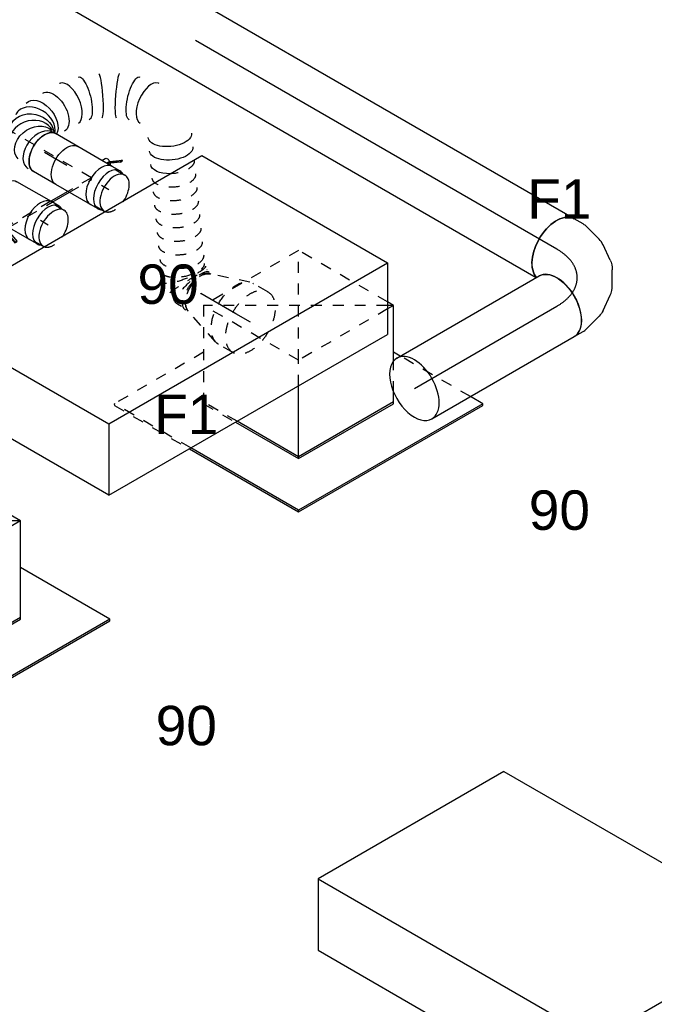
# Model space of a CAD drawing. Extents: x -132501 to 411300, y -42818 to 427495.
# Tile 116 of 256: x -8896 to -7447, y 66773 to 69021. Entities that reach past the tile are written whole.
import ezdxf
from ezdxf.enums import TextEntityAlignment as Align

# ---------------------------------------------------------------- set-up
doc = ezdxf.new("R2010")
doc.units = 0
doc.header["$LTSCALE"] = 50
doc.linetypes.add('CENTER2', pattern=[28.575, 19.05, -3.175, 3.175, -3.175])
doc.linetypes.add('STREEPJES', pattern=[0.1, 0.05, -0.05])
doc.layers.get('0').update_dxf_attribs({"linetype": 'CONTINUOUS'})
for name, color, linetype in [('WL570---_TOEVOER', 3, 'CONTINUOUS'), ('WL570---_TOEVOER_HL', 8, 'CONTINUOUS'), ('WL570---_TOEVOER_RST', 2, 'CONTINUOUS'), ('WL570---_TOEVOER_RST_HL', 1, 'CONTINUOUS'), ('WL5911--_D', 2, 'CONTINUOUS'), ('WM570---_TOEVOER_PR', 1, 'CONTINUOUS'), ('WM570---_TOEVOER_RST_PR', 1, 'CONTINUOUS')]:
    doc.layers.add(name, color=color, linetype=linetype)
doc.styles.add('BURO-018', font='ARIAL.TTF', dxfattribs={"height": 63})
doc.styles.add('BURO-025', font='ARIAL.TTF', dxfattribs={"height": 125})

# ---------------------------------------------------------------- blocks, each defined once
blk = doc.blocks.new('*U1755')
at = {"color": 8, "linetype": 'STREEPJES', "ltscale": 10}
for p, q in [((-285.8, 282.8, -6081.9), (-391.5, 99.6, -6081.9)), ((-111.6, 282.8, -6081.9), (-285.8, 282.8, -6081.9)), ((-204.1, 141.4, -6081.9), (-285.8, 282.8, -6081.9)), ((-215.2, 122.3, -6081.9), (-204.1, 141.4, -6081.9)), ((-123.6, 141.4, -6081.9), (-204.1, 141.4, -6081.9))]:
    blk.add_line(p, q, dxfattribs=at)
at = {"color": 2, "ltscale": 10}
for p, q in [((449.1, 282.8, -6081.9), (-111.6, 282.8, -6081.9)), ((530.7, 141.4, -6081.9), (449.1, 282.8, -6081.9)), ((530.7, 141.4, -6081.9), (-123.6, 141.4, -6081.9)), ((285.8, -282.8, -6081.9), (530.7, 141.4, -6081.9)), ((-449.1, -282.8, -6081.9), (-215.2, 122.3, -6081.9)), ((-391.5, 99.6, -6081.9), (-530.7, -141.4, -6081.9)), ((-530.7, -141.4, -6081.9), (-449.1, -282.8, -6081.9)), ((285.8, -282.8, -6081.9), (-449.1, -282.8, -6081.9))]:
    blk.add_line(p, q, dxfattribs=at)
at = {"layer": 'WL5911--_D', "color": 2, "style": 'BURO-025'}
blk.add_attdef('POSNR', text='', height=125, dxfattribs=at).set_placement((0, 0), align=Align.MIDDLE)
blk = doc.blocks.new('*U1850')
at = {"color": 0, "ltscale": 10}
for p, q in [((7.9, 80, -3621.2), (2011.9, 80, -3621.2)), ((0, -80, -3621.2), (2011.9, -80, -3621.2))]:
    blk.add_line(p, q, dxfattribs=at)
blk.add_ellipse((0, 0, -3621.2), major_axis=(0, 80), ratio=0.57735, start_param=3.141593, end_param=6.123637, dxfattribs=at)
at = {"color": 0, "ltscale": 10, "extrusion": (-4.16334e-17, 1.0416e-16, -1)}
blk.add_ellipse((2011.9, 0, -3621.2), major_axis=(0, 80), ratio=0.57735, start_param=0, end_param=3.141593, dxfattribs=at)
at = {"layer": 'WL570---_TOEVOER_HL', "linetype": 'CENTER2'}
blk.add_line((0, 0, -3621.2), (2011.9, 0, -3621.2), dxfattribs=at)
at = {"layer": 'WM570---_TOEVOER_PR', "color": 1, "style": 'BURO-018'}
blk.add_attdef('POSNR', text='', height=90, dxfattribs=at).set_placement((0, 0), align=Align.MIDDLE)
blk = doc.blocks.new('*U1853')
at = {"color": 0, "ltscale": 10}
for p, q in [((15.6, 133, -3713.6), (4, 153.1, -3713.6)), ((29.8, 84.3, -3713.6), (19, 124.8, -3713.6)), ((27.8, 30.5, -3713.6), (31.2, 68.4, -3713.6)), ((2.8, -22.7, -3713.6), (21, 8.9, -3713.6)), ((-43.6, -61.2, -3713.6), (-12.5, -39.3, -3713.6)), ((-130.6, -80, -3713.6), (-107.4, -80, -3713.6)), ((-98.6, -78.8, -3713.6), (-58.1, -68, -3713.6))]:
    blk.add_line(p, q, dxfattribs=at)
at = {"color": 0, "ltscale": 10, "extrusion": (-6.93889e-17, -2.4037e-17, -1)}
for centre, major_axis, ratio, start_param, end_param in [((-65.3, 113.1, -3713.6), (-69.3, -40), 0.57735, 0.159548, 3.141593), ((-56.7, 98.2, -3713.6), (74.3, 30.8), 0.646887, 6.198226, 6.368145), ((-51.3, 43.7, -3713.6), (-76.9, 24.3), 0.803023, 2.966153, 3.317032), ((-84.7, 7.7, -3713.6), (34.1, -73), 0.750739, 6.150885, 6.415485)]:
    blk.add_ellipse(centre, major_axis=major_axis, ratio=ratio, start_param=start_param, end_param=end_param, dxfattribs=at)
at = {"color": 0, "ltscale": 10}
for centre, major_axis, ratio, start_param, end_param in [((-130.6, 0, -3713.6), (0, 80), 0.57735, 3.141593, 6.283185), ((-49, 69.5, -3713.6), (80.2, 6.9), 0.750739, 6.150885, 6.415485), ((-63.5, 22.6, -3713.6), (-59.5, 54.4), 0.803023, 2.966153, 3.317032), ((-113.4, 0, -3713.6), (10.5, -79.7), 0.646887, 6.198226, 6.368145)]:
    blk.add_ellipse(centre, major_axis=major_axis, ratio=ratio, start_param=start_param, end_param=end_param, dxfattribs=at)
at = {"layer": 'WL570---_TOEVOER_HL', "linetype": 'CENTER2'}
blk.add_ellipse((-196, 113.1, -3713.6), major_axis=(138.6, -80), ratio=0.57735, start_param=5.497787, end_param=7.068583, dxfattribs=at)
at = {"layer": 'WM570---_TOEVOER_PR', "color": 1, "style": 'BURO-018'}
blk.add_attdef('POSNR', text='', height=90, dxfattribs=at).set_placement((0, 0), align=Align.MIDDLE)
blk = doc.blocks.new('*U1854')
at = {"color": 0, "ltscale": 10}
for p, q in [((0, 80, -4071.4), (375.4, 80, -4071.4)), ((0, -80, -4071.4), (375.4, -80, -4071.4))]:
    blk.add_line(p, q, dxfattribs=at)
for start_param, end_param in [(0, 3.141593), (3.141593, 6.283185)]:
    blk.add_ellipse((0, 0, -4071.4), major_axis=(0, 80), ratio=0.57735, start_param=start_param, end_param=end_param, dxfattribs=at)
at = {"color": 0, "ltscale": 10, "extrusion": (-6.93889e-17, -2.4037e-17, -1)}
blk.add_ellipse((375.4, 0, -4071.4), major_axis=(0, 80), ratio=0.57735, start_param=0, end_param=3.141593, dxfattribs=at)
at = {"layer": 'WL570---_TOEVOER_HL', "linetype": 'CENTER2'}
blk.add_line((0, 0, -4071.4), (375.4, 0, -4071.4), dxfattribs=at)
at = {"layer": 'WM570---_TOEVOER_PR', "color": 1, "style": 'BURO-018'}
blk.add_attdef('POSNR', text='', height=90, dxfattribs=at).set_placement((0, 0), align=Align.MIDDLE)
blk = doc.blocks.new('*U1862')
at = {"color": 2, "ltscale": 10}
for p, q in [((-23, 67.5, -3895.4), (-20.3, 72.2, -3895.4)), ((-22.9, 68.7, -3895.4), (-23, 67.5, -3895.4)), ((-23, 67.5, -3895.4), (19.4, 51, -3895.4)), ((-20.2, 73.4, -3895.4), (-22.9, 68.7, -3895.4)), ((-20.3, 72.2, -3895.4), (-20.2, 73.4, -3895.4)), ((22.1, 55.7, -3895.4), (-20.3, 72.2, -3895.4)), ((22.2, 56.9, -3895.4), (-20.2, 73.4, -3895.4)), ((-56.8, 47.5, -3895.4), (-80.4, 47.5, -3895.4)), ((-45.6, 50, -3895.4), (18.1, 50, -3895.4)), ((12.2, 39.7, -3895.4), (18.1, 50, -3895.4)), ((18.1, 50, -3895.4), (18.8, 51.2, -3895.4)), ((19.4, 51, -3895.4), (22.1, 55.7, -3895.4)), ((22.1, 57, -3895.4), (22.6, 57.7, -3895.4)), ((22.1, 55.7, -3895.4), (22.2, 56.9, -3895.4)), ((23, 55.3, -3895.4), (22.1, 55.7, -3895.4)), ((81.6, 33.9, -3895.4), (22.2, 56.9, -3895.4)), ((81.5, 32.7, -3895.4), (23, 55.3, -3895.4)), ((28, 29.9, -3895.4), (38.7, 48.4, -3895.4)), ((40.1, 50, -3895.4), (45.6, 50, -3895.4)), ((36.4, 44.4, -3895.4), (78.7, 28, -3895.4)), ((78.7, 28, -3895.4), (81.5, 32.7, -3895.4)), ((81.5, 32.7, -3895.4), (81.6, 33.9, -3895.4)), ((-56.8, -47.5, -3895.4), (-80.4, -47.5, -3895.4)), ((-45.6, -50, -3895.4), (45.6, -50, -3895.4))]:
    blk.add_line(p, q, dxfattribs=at)
at = {"color": 8, "linetype": 'STREEPJES', "ltscale": 10}
blk.add_ellipse((-80.4, 0, -3895.4), major_axis=(0, 47.5), ratio=0.57735, start_param=0.086171, end_param=1.484626, dxfattribs=at)
at = {"color": 2, "ltscale": 10}
for centre, major_axis, start_param, end_param in [((-80.4, 0, -3895.4), (0, 47.5), 3.141593, 6.369356), ((-45.6, 0, -3895.4), (0, 50), 3.141593, 6.283185), ((30.6, 53, -3895.4), (8.06, -4.65), 3.141593, 6.283185), ((30.6, 53, -3895.4), (8.06, -4.65), 0, 3.141593), ((-80.4, 0, -3895.4), (0, 47.5), 1.484626, 3.138451)]:
    blk.add_ellipse(centre, major_axis=major_axis, ratio=0.57735, start_param=start_param, end_param=end_param, dxfattribs=at)
at = {"color": 2, "ltscale": 10, "extrusion": (1.38778e-17, -2.4037e-17, -1)}
for start_param, end_param in [(0, 0.585935), (0.869548, 3.141593)]:
    blk.add_ellipse((45.6, 0, -3895.4), major_axis=(0, 50), ratio=0.57735, start_param=start_param, end_param=end_param, dxfattribs=at)
at = {"color": 2, "ltscale": 10}
blk.add_spline([(27.9, 29.9, -3895.4), (27.5, 29.4, -3895.4), (27, 29, -3895.4), (26.5, 28.7, -3895.4), (25.8, 28.5, -3895.4), (25.1, 28.3, -3895.4), (24.4, 28.2, -3895.4), (23.7, 28.2, -3895.4), (22.9, 28.2, -3895.4), (22.1, 28.4, -3895.4), (21.2, 28.6, -3895.4), (20.4, 28.9, -3895.4), (19.6, 29.2, -3895.4), (18.7, 29.6, -3895.4), (17.9, 30.1, -3895.4), (17.2, 30.7, -3895.4), (16.4, 31.2, -3895.4), (15.7, 31.9, -3895.4), (15, 32.5, -3895.4), (14.4, 33.2, -3895.4), (13.8, 33.8, -3895.4), (13.3, 34.5, -3895.4), (12.9, 35.2, -3895.4), (12.5, 35.9, -3895.4), (12.2, 36.5, -3895.4), (12, 37.1, -3895.4), (11.9, 37.7, -3895.4), (11.8, 38.3, -3895.4), (11.9, 38.8, -3895.4), (12, 39.3, -3895.4), (12.2, 39.7, -3895.4)], degree=3, dxfattribs=at)
at = {"layer": 'WL570---_TOEVOER', "color": 1, "style": 'BURO-018'}
blk.add_attdef('I', text='', height=90, dxfattribs=at).set_placement((0, 0), align=Align.MIDDLE)
at = {"layer": 'WM570---_TOEVOER_PR', "color": 1, "style": 'BURO-018'}
blk.add_attdef('POSNR', text='', height=90, dxfattribs=at).set_placement((0, 0), align=Align.MIDDLE)
blk = doc.blocks.new('*U1866')
at = {"color": 8, "linetype": 'STREEPJES', "ltscale": 10}
blk.add_line((-366.6, 101.7, -3708), (-367.7, 103, -3708), dxfattribs=at)
at = {"color": 0, "ltscale": 10}
for p, q in [((-17.7, -217.7, -3708), (-17.6, -217.7, -3708)), ((-58.5, -241.3, -3708), (-58.5, -241.3, -3708))]:
    blk.add_line(p, q, dxfattribs=at)
at = {"color": 8, "linetype": 'STREEPJES', "ltscale": 10, "extrusion": (-4.16334e-17, 1.0416e-16, -1)}
for centre, major_axis, ratio, start_param, end_param in [((-463.4, 100.3, -3708), (5.5, 49.9), 0.48811, 6.229051, 9.370644), ((-431.7, 90, -3708), (23.5, 44.3), 0.047356, 6.279183, 9.420776), ((-417.1, 80.5, -3708), (-30.8, -39.7), 0.18923, 0.016551, 3.158143), ((-391.4, 50.4, -3708), (-40.6, -29.1), 0.506804, 0, 3.141593), ((-373.2, 25.1, -3708), (-40.6, -29.1), 0.506804, 0, 3.141593), ((-355.1, -0.2, -3708), (-40.6, -29.1), 0.506804, 0, 3.141593), ((-337, -25.5, -3708), (-40.6, -29.1), 0.506804, 0, 3.141593), ((-318.9, -50.8, -3708), (-40.6, -29.1), 0.506804, 0, 3.141593), ((-300.8, -76, -3708), (-40.6, -29.1), 0.506804, 0, 3.141593), ((-282.7, -101.3, -3708), (-40.6, -29.1), 0.506804, 0, 2.690282), ((-264.5, -126.6, -3708), (-40.6, -29.1), 0.506804, 0, 1.717172)]:
    blk.add_ellipse(centre, major_axis=major_axis, ratio=ratio, start_param=start_param, end_param=end_param, dxfattribs=at)
at = {"color": 8, "linetype": 'STREEPJES', "ltscale": 10}
for centre, major_axis, ratio, start_param, end_param in [((-470.5, 100.3, -3708), (0, 50), 0.57735, 3.330272, 6.094506), ((-447.6, 96.7, -3708), (-15.4, -47.8), 0.279853, 0.025613, 3.11598), ((-404.8, 69.1, -3708), (37.7, 33.2), 0.409454, 0.041525, 3.100067)]:
    blk.add_ellipse(centre, major_axis=major_axis, ratio=ratio, start_param=start_param, end_param=end_param, dxfattribs=at)
at = {"color": 0, "ltscale": 10}
for centre, major_axis, ratio, start_param, end_param in [((0, 0, -3708), (0, 50), 0.57735, 3.141593, 6.283185), ((10.6, 0, -3708), (6.6, 49.8), 0.646887, 3.226552, 6.198226), ((10.6, 0, -3708), (6.6, 49.8), 0.646887, 6.198226, 6.368145), ((41.3, -13.9, -3708), (37.2, 34), 0.803023, 6.107746, 6.458625), ((41.3, -13.9, -3708), (37.2, 34), 0.803023, 3.317032, 6.107746), ((50.2, -42.7, -3708), (-50.1, 4.3), 0.750739, 3.009293, 3.273893), ((50.2, -42.7, -3708), (-50.1, 4.3), 0.750739, 0.308707, 3.009293), ((8, -125.1, -3708), (40.7, -29.3), 0.497511, 3.191932, 6.232846), ((-80.2, -196.1, -3708), (21.7, -45.2), 0.106869, 0.008217, 3.133375), ((-46, -176.3, -3708), (-28.3, 41.4), 0.106869, 0.008217, 3.133375), ((8, -125.1, -3708), (40.7, -29.3), 0.497511, 6.232846, 6.333525), ((-151.5, -217.3, -3708), (5.1, -49.9), 0.497511, 0.050339, 3.091253), ((-151.5, -217.3, -3708), (5.1, -49.9), 0.497511, 6.232846, 6.333525)]:
    blk.add_ellipse(centre, major_axis=major_axis, ratio=ratio, start_param=start_param, end_param=end_param, dxfattribs=at)
at = {"color": 0, "ltscale": 10, "extrusion": (-4.16334e-17, 1.0416e-16, -1)}
for centre, major_axis, ratio, start_param, end_param in [((28.3, -4.7, -3708), (-21.3, -45.6), 0.750739, 3.009293, 6.150885), ((48.8, -26.8, -3708), (48.1, 15.2), 0.803023, 6.107746, 9.203491), ((-282.7, -101.3, -3708), (-40.6, -29.1), 0.506804, 2.690282, 3.141593), ((28.1, -90.4, -3708), (43.3, -25), 0.57735, 0, 3.141593), ((45.4, -60.4, -3708), (46.4, -19.2), 0.646887, 6.198226, 9.150705), ((-264.5, -126.6, -3708), (-40.6, -29.1), 0.506804, 1.717172, 3.141593), ((-246.4, -151.9, -3708), (-40.6, -29.1), 0.506804, 0, 3.141593), ((-15.9, -152.1, -3708), (34.6, -36.3), 0.313149, 6.256783, 9.398376), ((-228.3, -177.2, -3708), (-40.6, -29.1), 0.506804, 0, 3.141593), ((-116.2, -210, -3708), (-14.2, 48.1), 0.313149, 0.026402, 3.167995)]:
    blk.add_ellipse(centre, major_axis=major_axis, ratio=ratio, start_param=start_param, end_param=end_param, dxfattribs=at)
at = {"layer": 'WM570---_TOEVOER_PR', "color": 1, "style": 'BURO-018'}
blk.add_attdef('POSNR', text='', height=90, dxfattribs=at).set_placement((0, 0), align=Align.MIDDLE)
blk = doc.blocks.new('*U1867')
at = {"color": 0, "ltscale": 10}
for p, q in [((0, 50, -3749.5), (58.7, 50, -3749.5)), ((0, -50, -3749.5), (58.7, -50, -3749.5))]:
    blk.add_line(p, q, dxfattribs=at)
at = {"color": 0, "ltscale": 10, "extrusion": (-4.16334e-17, 1.0416e-16, -1)}
blk.add_ellipse((58.7, 0, -3749.5), major_axis=(0, 50), ratio=0.57735, start_param=0, end_param=3.141593, dxfattribs=at)
at = {"layer": 'WL570---_TOEVOER_HL', "linetype": 'CENTER2'}
blk.add_line((0, 0, -3749.5), (58.7, 0, -3749.5), dxfattribs=at)
at = {"layer": 'WM570---_TOEVOER_PR', "color": 1, "style": 'BURO-018'}
blk.add_attdef('POSNR', text='', height=90, dxfattribs=at).set_placement((0, 0), align=Align.MIDDLE)
blk = doc.blocks.new('*U1868')
at = {"color": 8, "linetype": 'STREEPJES', "ltscale": 10}
for p, q in [((-38.1, 80, -3449.4), (0, 80, -3449.4)), ((8.7, 78.6, -3449.4), (97.8, 49.1, -3449.4)), ((116.2, 47.5, -3449.4), (127.1, 47.5, -3449.4)), ((8.7, -78.6, -3449.4), (97.8, -49.1, -3449.4)), ((-38.1, -80, -3449.4), (0, -80, -3449.4))]:
    blk.add_line(p, q, dxfattribs=at)
at = {"color": 8, "linetype": 'STREEPJES', "ltscale": 10, "extrusion": (-4.16334e-17, 1.0416e-16, -1)}
for centre, major_axis, start_param, end_param in [((-38.1, 0, -3449.4), (0, 80), 0, 6.280044), ((0, 0, -3449.4), (0, 80), 0, 3.141593), ((0, 0, -3449.4), (0, 80), 0, 3.141593), ((0, 0, -3449.4), (0, 80), 0, 3.141593), ((92.3, 0, -3449.4), (0, 50), 0.188679, 2.952914), ((92.3, 0, -3449.4), (0, 50), 0.188679, 2.952914), ((127.1, 0, -3449.4), (0, 47.5), 0, 0.603666), ((127.1, 0, -3449.4), (0, 47.5), 0, 0.603666)]:
    blk.add_ellipse(centre, major_axis=major_axis, ratio=0.57735, start_param=start_param, end_param=end_param, dxfattribs=at)
at = {"layer": 'WL570---_TOEVOER_RST_HL', "linetype": 'CENTER2'}
for p, q in [((-38.1, 0, -3449.4), (0, 0, -3449.4)), ((0, 0, -3449.4), (92.3, 0, -3449.4))]:
    blk.add_line(p, q, dxfattribs=at)
blk.add_circle((92.3, 0, -3449.4), 0.075, dxfattribs=at)
at = {"layer": 'WM570---_TOEVOER_RST_PR', "color": 1, "style": 'BURO-018'}
blk.add_attdef('POSNR', text='', height=90, dxfattribs=at).set_placement((0, 0), align=Align.MIDDLE)
blk = doc.blocks.new('*U1869')
at = {"color": 2, "ltscale": 10}
for p, q in [((-56.8, 47.5, -3781.7), (-80.4, 47.5, -3781.7)), ((-45.6, 50, -3781.7), (45.6, 50, -3781.7)), ((-56.8, -47.5, -3781.7), (-80.4, -47.5, -3781.7)), ((-34.5, -56.9, -3781.7), (-57.9, -73.4, -3781.7)), ((-56.8, -67.5, -3781.7), (-33.3, -51, -3781.7)), ((-31.8, -52.2, -3781.7), (-55.2, -68.7, -3781.7)), ((-45.6, -50, -3781.7), (-18.1, -50, -3781.7)), ((-31.8, -52.2, -3781.7), (-34.5, -56.9, -3781.7)), ((-33.3, -51, -3781.7), (-31.8, -52.2, -3781.7)), ((-31.3, -51.8, -3781.7), (-31.8, -52.2, -3781.7)), ((-18.1, -50, -3781.7), (-22.6, -57.7, -3781.7)), ((-18.1, -50, -3781.7), (45.6, -50, -3781.7)), ((-56.8, -67.5, -3781.7), (-59.5, -72.2, -3781.7)), ((-59.5, -72.2, -3781.7), (-57.9, -73.4, -3781.7)), ((-57.9, -73.4, -3781.7), (-55.2, -68.7, -3781.7)), ((-55.2, -68.7, -3781.7), (-56.8, -67.5, -3781.7))]:
    blk.add_line(p, q, dxfattribs=at)
at = {"color": 8, "linetype": 'STREEPJES', "ltscale": 10}
blk.add_ellipse((-80.4, 0, -3781.7), major_axis=(0, 47.5), ratio=0.57735, start_param=0.086171, end_param=1.484626, dxfattribs=at)
at = {"color": 2, "ltscale": 10}
for centre, major_axis, start_param, end_param in [((-80.4, 0, -3781.7), (0, 47.5), 3.141593, 6.369356), ((-45.6, 0, -3781.7), (0, 50), 3.141593, 6.283185), ((-80.4, 0, -3781.7), (0, 47.5), 1.484626, 3.138451)]:
    blk.add_ellipse(centre, major_axis=major_axis, ratio=0.57735, start_param=start_param, end_param=end_param, dxfattribs=at)
at = {"color": 2, "ltscale": 10, "extrusion": (1.38778e-17, -2.4037e-17, -1)}
for centre, major_axis, start_param, end_param in [((45.6, 0, -3781.7), (0, 50), 0, 3.141593), ((-30.6, -53, -3781.7), (8.06, -4.65), 2.211152, 2.835096), ((-30.6, -53, -3781.7), (8.06, -4.65), 0, 1.724957)]:
    blk.add_ellipse(centre, major_axis=major_axis, ratio=0.57735, start_param=start_param, end_param=end_param, dxfattribs=at)
at = {"layer": 'WL570---_TOEVOER', "color": 1, "style": 'BURO-018'}
blk.add_attdef('I', text='', height=90, dxfattribs=at).set_placement((0, 0), align=Align.MIDDLE)
at = {"layer": 'WM570---_TOEVOER_PR', "color": 1, "style": 'BURO-018'}
blk.add_attdef('POSNR', text='', height=90, dxfattribs=at).set_placement((0, 0), align=Align.MIDDLE)
blk = doc.blocks.new('*U1873')
at = {"color": 0, "ltscale": 10}
for p, q in [((0, 50, -3941.9), (20.2, 50, -3941.9)), ((0, -50, -3941.9), (20.2, -50, -3941.9))]:
    blk.add_line(p, q, dxfattribs=at)
for start_param, end_param in [(0, 0.31756), (3.141593, 6.283185), (2.824032, 3.141593)]:
    blk.add_ellipse((0, 0, -3941.9), major_axis=(0, 50), ratio=0.57735, start_param=start_param, end_param=end_param, dxfattribs=at)
at = {"layer": 'WL570---_TOEVOER_HL', "linetype": 'CENTER2'}
blk.add_line((0, 0, -3941.9), (20.2, 0, -3941.9), dxfattribs=at)
at = {"layer": 'WM570---_TOEVOER_PR', "color": 1, "style": 'BURO-018'}
blk.add_attdef('POSNR', text='', height=90, dxfattribs=at).set_placement((0, 0), align=Align.MIDDLE)
blk = doc.blocks.new('*U1874')
at = {"color": 0, "ltscale": 10}
for p, q in [((0, 50, -3828.3), (20.2, 50, -3828.3)), ((0, -50, -3828.3), (20.2, -50, -3828.3))]:
    blk.add_line(p, q, dxfattribs=at)
for start_param, end_param in [(0, 0.31756), (3.141593, 6.283185), (2.824032, 3.141593)]:
    blk.add_ellipse((0, 0, -3828.3), major_axis=(0, 50), ratio=0.57735, start_param=start_param, end_param=end_param, dxfattribs=at)
at = {"layer": 'WL570---_TOEVOER_HL', "linetype": 'CENTER2'}
blk.add_line((0, 0, -3828.3), (20.2, 0, -3828.3), dxfattribs=at)
at = {"layer": 'WM570---_TOEVOER_PR', "color": 1, "style": 'BURO-018'}
blk.add_attdef('POSNR', text='', height=90, dxfattribs=at).set_placement((0, 0), align=Align.MIDDLE)
blk = doc.blocks.new('*U1875')
at = {"color": 2, "ltscale": 10}
for p, q in [((-530.7, 141.4, -4257.6), (-449.1, 282.8, -4257.6)), ((285.8, 282.8, -4257.6), (-449.1, 282.8, -4257.6)), ((204.1, 141.4, -4257.6), (285.8, 282.8, -4257.6)), ((285.8, 282.8, -4257.6), (530.7, -141.4, -4257.6)), ((204.1, 141.4, -4257.6), (-530.7, 141.4, -4257.6)), ((-285.8, -282.8, -4257.6), (-530.7, 141.4, -4257.6)), ((449.1, -282.8, -4257.6), (204.1, 141.4, -4257.6)), ((530.7, -141.4, -4257.6), (449.1, -282.8, -4257.6)), ((449.1, -282.8, -4257.6), (-285.8, -282.8, -4257.6))]:
    blk.add_line(p, q, dxfattribs=at)
at = {"layer": 'WL5911--_D', "color": 2, "style": 'BURO-025'}
blk.add_attdef('POSNR', text='', height=125, dxfattribs=at).set_placement((0, 0), align=Align.MIDDLE)
blk = doc.blocks.new('*U1876')
at = {"color": 0, "ltscale": 10}
for p, q in [((-131.9, 205.8, -4254.9), (-244.1, 11.3, -4254.9)), ((118.8, 205.8, -4254.9), (-131.9, 205.8, -4254.9)), ((-6.5, -11.3, -4254.9), (-131.9, 205.8, -4254.9)), ((244.1, -11.3, -4254.9), (-131.9, 205.8, -4254.9)), ((-6.5, -11.3, -4254.9), (118.8, 205.8, -4254.9)), ((244.1, -11.3, -4254.9), (118.8, 205.8, -4254.9)), ((-420.5, 113.1, -4254.9), (-422.5, 109.6, -4254.9)), ((-185.3, 113.1, -4254.9), (-420.5, 113.1, -4254.9)), ((-177.6, -307.6, -4254.9), (-420.5, 113.1, -4254.9)), ((-422.5, 109.6, -4254.9), (-179.6, -311.1, -4254.9)), ((-244.1, 11.3, -4254.9), (-118.8, -205.8, -4254.9)), ((-116.8, -202.2, -4254.9), (-242.1, 14.8, -4254.9)), ((-118.8, -205.8, -4254.9), (-6.5, -11.3, -4254.9)), ((244.1, -11.3, -4254.9), (-6.5, -11.3, -4254.9)), ((131.9, -205.8, -4254.9), (244.1, -11.3, -4254.9)), ((308.2, -307.6, -4254.9), (190.7, -103.9, -4254.9)), ((133.9, -202.2, -4254.9), (-116.8, -202.2, -4254.9)), ((-118.8, -205.8, -4254.9), (131.9, -205.8, -4254.9)), ((-179.6, -311.1, -4254.9), (-177.6, -307.6, -4254.9)), ((-179.6, -311.1, -4254.9), (306.2, -311.1, -4254.9)), ((308.2, -307.6, -4254.9), (-177.6, -307.6, -4254.9)), ((306.2, -311.1, -4254.9), (308.2, -307.6, -4254.9))]:
    blk.add_line(p, q, dxfattribs=at)
at = {"layer": 'WL570---_TOEVOER_RST_HL', "linetype": 'CENTER2'}
blk.add_circle((0, 0, -4254.9), 0.075, dxfattribs=at)
at = {"layer": 'WL570---_TOEVOER_RST', "color": 1, "style": 'BURO-018'}
for tag in ['MC', 'Q']:
    blk.add_attdef(tag, text='', height=90, dxfattribs=at).set_placement((0, 0), align=Align.MIDDLE)
at = {"layer": 'WM570---_TOEVOER_RST_PR', "color": 1, "style": 'BURO-018'}
blk.add_attdef('POSNR', text='', height=90, dxfattribs=at).set_placement((0, 0), align=Align.MIDDLE)
blk = doc.blocks.new('*U1877')
at = {"color": 8, "linetype": 'STREEPJES', "ltscale": 10}
for p, q in [((-131.9, 205.8, -3559.2), (-244.1, 11.3, -3559.2)), ((118.8, 205.8, -3559.2), (-131.9, 205.8, -3559.2)), ((-6.5, -11.3, -3559.2), (-131.9, 205.8, -3559.2)), ((232.2, -4.4, -3559.2), (-131.9, 205.8, -3559.2)), ((-6.5, -11.3, -3559.2), (118.8, 205.8, -3559.2)), ((236.2, 2.4, -3559.2), (118.8, 205.8, -3559.2)), ((-420.5, 113.1, -3559.2), (-422.5, 109.6, -3559.2)), ((-185.3, 113.1, -3559.2), (-420.5, 113.1, -3559.2)), ((-319.5, -61.8, -3559.2), (-420.5, 113.1, -3559.2)), ((-422.5, 109.6, -3559.2), (-323.6, -61.8, -3559.2)), ((-244.1, 11.3, -3559.2), (-201.9, -61.8, -3559.2)), ((-197.8, -61.8, -3559.2), (-242.1, 14.8, -3559.2)), ((-35.7, -61.8, -3559.2), (-6.5, -11.3, -3559.2)), ((228.3, -11.3, -3559.2), (-6.5, -11.3, -3559.2)), ((145.2, -182.6, -3559.2), (180.7, -121.1, -3559.2)), ((291.9, -279.3, -3559.2), (199.5, -119.3, -3559.2))]:
    blk.add_line(p, q, dxfattribs=at)
at = {"color": 0, "ltscale": 10}
for p, q in [((244.1, -11.3, -3559.2), (236.2, 2.4, -3559.2)), ((180.7, -121.1, -3559.2), (244.1, -11.3, -3559.2)), ((244.1, -11.3, -3559.2), (228.3, -11.3, -3559.2)), ((244.1, -11.3, -3559.2), (232.2, -4.4, -3559.2)), ((-323.6, -61.8, -3559.2), (-179.6, -311.1, -3559.2)), ((-177.6, -307.6, -3559.2), (-319.5, -61.8, -3559.2)), ((-201.9, -61.8, -3559.2), (-118.8, -205.8, -3559.2)), ((-116.8, -202.2, -3559.2), (-197.8, -61.8, -3559.2)), ((-118.8, -205.8, -3559.2), (-35.7, -61.8, -3559.2)), ((199.5, -119.3, -3559.2), (190.7, -103.9, -3559.2)), ((133.9, -202.2, -3559.2), (-116.8, -202.2, -3559.2)), ((131.9, -205.8, -3559.2), (145.2, -182.6, -3559.2)), ((-118.8, -205.8, -3559.2), (131.9, -205.8, -3559.2)), ((308.2, -307.6, -3559.2), (291.9, -279.3, -3559.2)), ((-179.6, -311.1, -3559.2), (-177.6, -307.6, -3559.2)), ((-179.6, -311.1, -3559.2), (306.2, -311.1, -3559.2)), ((308.2, -307.6, -3559.2), (-177.6, -307.6, -3559.2)), ((306.2, -311.1, -3559.2), (308.2, -307.6, -3559.2))]:
    blk.add_line(p, q, dxfattribs=at)
at = {"layer": 'WL570---_TOEVOER_RST_HL', "linetype": 'CENTER2'}
blk.add_circle((0, 0, -3559.2), 0.075, dxfattribs=at)
at = {"layer": 'WL570---_TOEVOER_RST', "color": 1, "style": 'BURO-018'}
for tag in ['MC', 'Q']:
    blk.add_attdef(tag, text='', height=90, dxfattribs=at).set_placement((0, 0), align=Align.MIDDLE)
at = {"layer": 'WM570---_TOEVOER_RST_PR', "color": 1, "style": 'BURO-018'}
blk.add_attdef('POSNR', text='', height=90, dxfattribs=at).set_placement((0, 0), align=Align.MIDDLE)
blk = doc.blocks.new('*U1879')
at = {"color": 8, "linetype": 'STREEPJES', "ltscale": 10}
for p, q in [((-131.9, 205.8, -2829.5), (-206.8, 76, -2829.5)), ((-95.5, 205.8, -2829.5), (-131.9, 205.8, -2829.5)), ((-6.5, -11.3, -2829.5), (-131.9, 205.8, -2829.5)), ((-77.4, 174.3, -2829.5), (-131.9, 205.8, -2829.5)), ((-185.3, 113.1, -2829.5), (-328.6, 113.1, -2829.5)), ((-6.5, -11.3, -2829.5), (11.6, 20.2, -2829.5)), ((-46.1, -79.8, -2829.5), (-6.5, -11.3, -2829.5)), ((29.8, -11.3, -2829.5), (-6.5, -11.3, -2829.5)), ((-205.4, -55.8, -2829.5), (-118.8, -205.8, -2829.5)), ((-116.8, -202.2, -2829.5), (-200.4, -57.4, -2829.5)), ((-299.7, -103.2, -2829.5), (-179.6, -311.1, -2829.5)), ((-177.6, -307.6, -2829.5), (-293.8, -106.2, -2829.5)), ((-118.8, -205.8, -2829.5), (-73.9, -128, -2829.5)), ((308.2, -307.6, -2829.5), (200.8, -121.5, -2829.5)), ((-31.1, -202.2, -2829.5), (-116.8, -202.2, -2829.5)), ((133.9, -202.2, -2829.5), (24.6, -202.2, -2829.5)), ((131.9, -205.8, -2829.5), (137, -196.9, -2829.5)), ((-118.8, -205.8, -2829.5), (-29, -205.8, -2829.5)), ((26.6, -205.8, -2829.5), (131.9, -205.8, -2829.5)), ((-179.6, -311.1, -2829.5), (-177.6, -307.6, -2829.5)), ((-179.6, -311.1, -2829.5), (-135.6, -311.1, -2829.5)), ((-137.6, -307.6, -2829.5), (-177.6, -307.6, -2829.5)), ((29.8, -307.6, -2829.5), (-85.7, -307.6, -2829.5)), ((-83.7, -311.1, -2829.5), (31.8, -311.1, -2829.5)), ((56.3, -307.6, -2829.5), (46.4, -307.6, -2829.5)), ((82.4, -307.6, -2829.5), (75.7, -307.6, -2829.5)), ((76.3, -311.1, -2829.5), (82.9, -311.1, -2829.5)), ((200.9, -307.6, -2829.5), (85.4, -307.6, -2829.5)), ((87.4, -311.1, -2829.5), (202.9, -311.1, -2829.5)), ((308.2, -307.6, -2829.5), (246.1, -307.6, -2829.5)), ((248.1, -311.1, -2829.5), (306.2, -311.1, -2829.5)), ((306.2, -311.1, -2829.5), (308.2, -307.6, -2829.5))]:
    blk.add_line(p, q, dxfattribs=at)
at = {"color": 0, "ltscale": 10}
for p, q in [((118.8, 205.8, -2829.5), (-95.5, 205.8, -2829.5)), ((11.6, 20.2, -2829.5), (118.8, 205.8, -2829.5)), ((244.1, -11.3, -2829.5), (118.8, 205.8, -2829.5)), ((244.1, -11.3, -2829.5), (-77.4, 174.3, -2829.5)), ((-420.5, 113.1, -2829.5), (-422.5, 109.6, -2829.5)), ((-328.6, 113.1, -2829.5), (-420.5, 113.1, -2829.5)), ((-293.8, -106.2, -2829.5), (-420.5, 113.1, -2829.5)), ((-422.5, 109.6, -2829.5), (-299.7, -103.2, -2829.5)), ((244.1, -11.3, -2829.5), (29.8, -11.3, -2829.5)), ((137, -196.9, -2829.5), (244.1, -11.3, -2829.5)), ((-73.9, -128, -2829.5), (-46.1, -79.8, -2829.5)), ((200.8, -121.5, -2829.5), (190.7, -103.9, -2829.5)), ((24.6, -202.2, -2829.5), (-31.1, -202.2, -2829.5)), ((-29, -205.8, -2829.5), (26.6, -205.8, -2829.5)), ((-85.7, -307.6, -2829.5), (-137.6, -307.6, -2829.5)), ((-135.6, -311.1, -2829.5), (-83.7, -311.1, -2829.5)), ((46.4, -307.6, -2829.5), (29.8, -307.6, -2829.5)), ((31.8, -311.1, -2829.5), (76.3, -311.1, -2829.5)), ((75.7, -307.6, -2829.5), (56.3, -307.6, -2829.5)), ((85.4, -307.6, -2829.5), (82.4, -307.6, -2829.5)), ((82.9, -311.1, -2829.5), (87.4, -311.1, -2829.5)), ((246.1, -307.6, -2829.5), (200.9, -307.6, -2829.5)), ((202.9, -311.1, -2829.5), (248.1, -311.1, -2829.5))]:
    blk.add_line(p, q, dxfattribs=at)
at = {"layer": 'WL570---_TOEVOER_RST_HL', "linetype": 'CENTER2'}
blk.add_circle((0, 0, -2829.5), 0.075, dxfattribs=at)
at = {"layer": 'WL570---_TOEVOER_RST', "color": 1, "style": 'BURO-018'}
for tag in ['MC', 'Q']:
    blk.add_attdef(tag, text='', height=90, dxfattribs=at).set_placement((0, 0), align=Align.MIDDLE)
at = {"layer": 'WM570---_TOEVOER_RST_PR', "color": 1, "style": 'BURO-018'}
blk.add_attdef('POSNR', text='', height=90, dxfattribs=at).set_placement((0, 0), align=Align.MIDDLE)

msp = doc.modelspace()

# ---------------------------------------------------------------- block references
at = {"layer": 'WL570---_TOEVOER'}
for name, p, rotation in [('*U1850', (-7669.8201, 68497.1123, 3621.2043), 149.9999999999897), ('*U1866', (-8839.6451, 68717.4238, 3708.0085), 149.9999999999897), ('*U1867', (-8788.8252, 68688.0829, 3749.5027), 149.9999999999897), ('*U1869', (-8749.3333, 68665.2823, 3781.7477), 149.9999999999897), ('*U1874', (-8692.3467, 68632.381, 3828.2771), 149.9999999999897), ('*U1862', (-8888.4938, 68584.9379, 3895.3718), 149.9999999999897), ('*U1873', (-8831.5072, 68552.0367, 3941.9012), 149.9999999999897), ('*U1853', (-7556.683, 68431.7926, 3713.5804), 30.00000000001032), ('*U1854', (-7994.9038, 68178.7857, 4071.3861), 30.00000000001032)]:
    msp.add_blockref(name, p, dxfattribs=dict(at, rotation=rotation))
at = {"layer": 'WL570---_TOEVOER_RST'}
ref = msp.add_blockref('*U1879', (-9153.0788, 68772.1531, 2829.536), dxfattribs=dict(at, rotation=30.00000000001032))
ref.add_attrib('Q', '90', dxfattribs={"color": 1, "height": 90, "style": 'BURO-018'}).set_placement((-8557.3502, 68416.9771), align=Align.MIDDLE)
ref.add_attrib('MC', 'F1', dxfattribs={"color": 1, "height": 90, "style": 'BURO-018'}).set_placement((-8557.3502, 69127.3291), align=Align.MIDDLE)
ref = msp.add_blockref('*U1877', (-8259.4599, 68256.222, 3559.1727), dxfattribs=dict(at, rotation=30.00000000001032))
ref.add_attrib('Q', '90', dxfattribs={"color": 1, "height": 90, "style": 'BURO-018'}).set_placement((-7663.7314, 67901.046), align=Align.MIDDLE)
ref.add_attrib('MC', 'F1', dxfattribs={"color": 1, "height": 90, "style": 'BURO-018'}).set_placement((-7663.7314, 68611.3981), align=Align.MIDDLE)
at = {"layer": 'WL570---_TOEVOER_RST', "rotation": 149.9999999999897}
msp.add_blockref('*U1868', (-8402.3171, 68349.1407, 3449.4165), dxfattribs=at)
at = {"layer": 'WL570---_TOEVOER_RST'}
ref = msp.add_blockref('*U1876', (-9111.5064, 67764.2928, 4254.8658), dxfattribs=dict(at, rotation=30.00000000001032))
ref.add_attrib('Q', '90', dxfattribs={"color": 1, "height": 90, "style": 'BURO-018'}).set_placement((-8515.7779, 67409.1168), align=Align.MIDDLE)
ref.add_attrib('MC', 'F1', dxfattribs={"color": 1, "height": 90, "style": 'BURO-018'}).set_placement((-8515.7779, 68119.4688), align=Align.MIDDLE)
at = {"layer": 'WL5911--_D'}
for name, p, rotation in [('*U1875', (-8586.4578, 68322.6531, 4257.6382), 210.0000000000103), ('*U1755', (-7684.4494, 66916.3349, 6081.9278), 149.9999999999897)]:
    msp.add_blockref(name, p, dxfattribs=dict(at, rotation=rotation))

doc.saveas('drawing.dxf')
